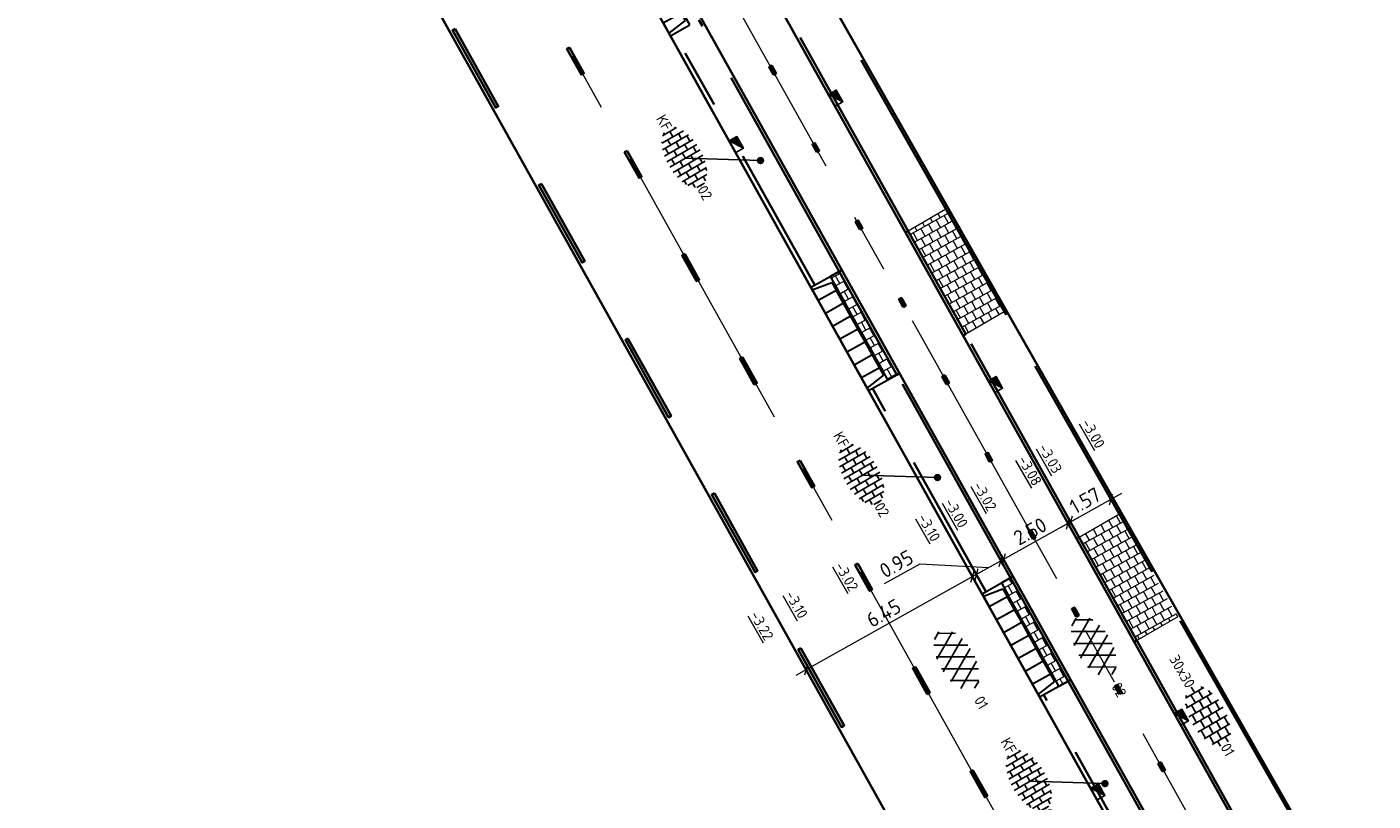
# Model space of a CAD drawing. Header units: metres. Extents: x 111691 to 117439, y 474133 to 478789.
# Tile 118 of 127: x 114153 to 114199, y 476854 to 476880. Entities that reach past the tile are written whole.
import ezdxf
from ezdxf.enums import TextEntityAlignment as Align

# ---------------------------------------------------------------- set-up
doc = ezdxf.new("R2010")
doc.units = ezdxf.units.M
for name, pattern in [('AM-AS', [16, 10, -2, 2, -2]), ('VH-GAZONBAND_100X200', [9.5, 7.5, -2]), ('VH-OPSLUITBAND_80X200', [14, 8, -2, 2, -2]), ('VH-TROTTOIRBAND_130-150', [15, 5, -2, 2, -2, 2, -2]), ('XX-HIDDEN', [4, 2, -2])]:
    doc.linetypes.add(name, pattern=pattern)
doc.layers.get('Defpoints').update_dxf_attribs({"lineweight": 25})
doc.layers.add('N-WE-AM-AS_WEG-G', color=10, linetype='AM-AS', lineweight=18, plot=False)
for name, color, linetype, lineweight in [('N-WE-RI-HWA_KOLK-S', 150, 'Continuous', 25), ('N-WE-VH-HOOGTELABEL-T18', 2, 'Continuous', 18), ('N-WE-VH-KANTOPSLUITING_ELEMENT_INRIT-S', 1, 'Continuous', 30), ('N-WE-VH-KANTOPSLUITING_GAZONBAND_100X200-G', 90, 'VH-GAZONBAND_100X200', 35), ('N-WE-VH-KANTOPSLUITING_OPSLUITBAND_100X200-G', 150, 'Continuous', 35), ('N-WE-VH-KANTOPSLUITING_OPSLUITBAND_80X200-G', 150, 'VH-OPSLUITBAND_80X200', 35), ('N-WE-VH-KANTOPSLUITING_TROTTOIRBAND_130 150-G', 210, 'VH-TROTTOIRBAND_130-150', 35), ('N-WE-VH-KANTOPSLUITING_VOORKANTBAND-G', 7, 'Continuous', 35), ('N-WE-VH-KANTVERHARDING-G', 1, 'Continuous', 35), ('N-WE-VH-MATERIAALGRENS-G', 7, 'XX-HIDDEN', 18), ('N-WE-VH-VERHARDING_ASFALT-S', 7, 'Continuous', 25), ('N-WE-VH-VERHARDING_ASFALT_ROOD-S', 1, 'Continuous', 25), ('N-WE-VH-VERHARDING_BETONSTRAATSTEEN-S', 7, 'Continuous', 25), ('N-WE-VH-VERHARDING_TEGEL-S', 7, 'Continuous', 25), ('N-WE-VH-VERHARDING_TEGEL60-A', 252, 'Continuous', 18), ('N-WE-VW-MARKERING-G', 7, 'Continuous', 35), ('X-XX-AL-AANPIJLING-M', 7, 'Continuous', 18), ('X-XX-AL-AANPIJLING_SYMBOLEN-T25', 7, 'Continuous', 25)]:
    doc.layers.add(name, color=color, linetype=linetype, lineweight=lineweight)
for name, color, linetype in [('N-WE-VW-MARKERING_LANGS_STREEP_13_010-A', 7, 'Continuous'), ('N-WE-VW-MARKERING_LANGS_STREEP_30270_010-A', 7, 'Continuous'), ('N-WE-VW-MARKERING_LANGS_STREEP_33_010-A', 7, 'Continuous')]:
    doc.layers.add(name, color=color, linetype=linetype)
doc.styles.add('ISO', font='NLCS-ISO.ttf')
doc.styles.add('NLCS-ISO', font='NLCS-ISO.ttf')
doc.styles.add('NLCS-ISO-ANNOTATIEF-T25', font='NLCS-ISO.ttf', dxfattribs={"height": 2.5})
doc.styles.add('NLCS-ISO-M200-T18', font='NLCS-ISO.ttf', dxfattribs={"height": 0.36})
doc.dimstyles.new('M200T25-PIJL', dxfattribs={"dimscale": 0.2, "dimtxt": 2.5, "dimasz": 2, "dimexe": 1, "dimexo": 0.25, "dimgap": 0.75, "dimtad": 1, "dimzin": 0, "dimdsep": 46, "dimtxsty": 'ISO', "dimcen": 0, "dimdle": 1, "dimse1": 1, "dimse2": 1, "dimclrt": 2, "dimazin": 0, "dimtfac": 1, "dimtdec": 4, "dimtmove": 2, "dimatfit": 3, "dimfxl": 1, "dimtolj": 1, "dimtzin": 0, "dimarcsym": 0})
doc.dimstyles.new('NLCS-ANNOTATIEF-T25-SCHRAP_L2_H1', dxfattribs={"dimtxt": 2.5, "dimasz": 1.4, "dimexe": 2, "dimexo": 2, "dimgap": 0.7, "dimtad": 1, "dimzin": 0, "dimdsep": 46, "dimtxsty": 'NLCS-ISO-ANNOTATIEF-T25', "dimblk": 'OBLIQUE', "dimcen": 0, "dimdle": 2, "dimclrd": 256, "dimclre": 256, "dimclrt": 256, "dimadec": 1, "dimazin": 0, "dimtfac": 1, "dimtdec": 3, "dimtofl": 0, "dimtmove": 0, "dimatfit": 3, "dimldrblk": 'OBLIQUE', "dimfxl": 2, "dimfxlon": 1, "dimtfillclr": 256, "dimtolj": 1, "dimtzin": 0, "dimlwd": -1, "dimlwe": -1, "dimarcsym": 0})
pattern_1 = [(119.111784, (112611.52067, 477824.6286), (-0.277005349, 0.189124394), [0.3, -0.3]), (209.111784, (112611.52067, 477824.6286), (0.14595452, -0.262101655), [])]

# ---------------------------------------------------------------- blocks, each defined once
blk = doc.blocks.new('N-SVH-INRITELEMENT_130 150_180X750X500_MIDDEN')
for p, q in [((0, 0), (0, 0.75)), ((0.5, 0.75), (0, 0.75)), ((0.5, 0.7), (0, 0.7)), ((0.5, 0), (0.5, 0.75)), ((0.5, 0), (0, 0))]:
    blk.add_line(p, q)
blk = doc.blocks.new('N-SVH-INRITELEMENT_130 150_180X750X500_RECHTS')
for p, q in [((0, 0), (0, 0.75)), ((0.5, 0.75), (0, 0.75)), ((0.3, 0.7), (0, 0.7)), ((0.405, 0), (0.3, 0.7)), ((0.5, 0), (0.5, 0.75)), ((0.5, 0), (0, 0))]:
    blk.add_line(p, q)
blk = doc.blocks.new('N-SVH-INRITELEMENT_130 150_180X750X500_LINKS')
for p, q in [((0, 0), (0, 0.75)), ((0, 0.75), (0.5, 0.75)), ((0.095, 0), (0.2, 0.7)), ((0.2, 0.7), (0.5, 0.7)), ((0.5, 0), (0.5, 0.75)), ((0, 0), (0.5, 0))]:
    blk.add_line(p, q)
blk = doc.blocks.new('SVH-ASFALT-SO')
at = {"ltscale": 0.1}
for p, q in [((-3.36, 2.17), (-1.83, 4.83)), ((-1.91, 0.69), (0.95, 5.64)), ((2.75, -0.22), (-0.47, 5.37)), ((0, 0), (3.27, 5.66)), ((4.87, 0.12), (1.65, 5.7)), ((2.18, -0.23), (5.32, 5.22)), ((6.7, 0.95), (4.04, 5.55)), ((-2.72, 1.26), (-3.45, 2.54)), ((0.36, -0.07), (-2.31, 4.55)), ((4.66, 0.07), (7.07, 4.25)), ((7.83, 2.99), (7.15, 4.18))]:
    blk.add_line(p, q, dxfattribs=at)
at = {"style": 'NLCS-ISO'}
blk.add_attdef('KLEUR', text='', height=1.8, dxfattribs=at).set_placement((9.49, 2.74), align=Align.MIDDLE_LEFT)
at = {"style": 'NLCS-ISO', "flags": 1}
blk.add_attdef('FUNCTIE', text='', height=1.8, dxfattribs=at).set_placement((0.12, -3.58), align=Align.MIDDLE_CENTER)
blk = doc.blocks.new('SVH-BSS_KEIFORMAAT_HALFST-SO')
at = {"ltscale": 0.1}
for p, q in [((-3.15, -2.63), (-3.15, 2.46)), ((-2.1, -2.89), (-2.1, 2.72)), ((-1.05, -3.03), (-1.05, 2.86)), ((0, -3.06), (0, 2.88)), ((1.05, -2.98), (1.05, 2.81)), ((2.1, -2.8), (2.1, 2.62)), ((3.15, -2.47), (3.15, 2.3)), ((-5.46, 1.05), (-5.25, 1.05)), ((-5.25, -1.46), (-5.25, 1.28)), ((-5.25, 0), (-4.2, 0)), ((-4.2, -2.2), (-4.2, 2.03)), ((-4.2, 1.05), (-3.15, 1.05)), ((-3.15, 2.1), (-2.1, 2.1)), ((-3.15, 0), (-2.1, 0)), ((-2.1, 1.05), (-1.05, 1.05)), ((-1.05, 2.1), (0, 2.1)), ((-1.05, 0), (0, 0)), ((0, 1.05), (1.05, 1.05)), ((1.05, 2.1), (2.1, 2.1)), ((1.05, 0), (2.1, 0)), ((2.1, 1.05), (3.15, 1.05)), ((3.15, 2.1), (3.61, 2.1)), ((3.15, 0), (4.2, 0)), ((4.2, -1.94), (4.2, 1.76)), ((4.2, 1.05), (5, 1.05)), ((5.25, -0.83), (5.25, 0.66)), ((5.25, 0), (5.43, 0)), ((-5.58, -1.05), (-5.25, -1.05)), ((-4.39, -2.1), (-4.2, -2.1)), ((-4.2, -1.05), (-3.15, -1.05)), ((-3.15, -2.1), (-2.1, -2.1)), ((-2.1, -1.05), (-1.05, -1.05)), ((-1.05, -2.1), (0, -2.1)), ((0, -1.05), (1.05, -1.05)), ((1.05, -2.1), (2.1, -2.1)), ((2.1, -1.05), (3.15, -1.05)), ((3.15, -2.1), (3.93, -2.1)), ((4.2, -1.05), (5.12, -1.05))]:
    blk.add_line(p, q, dxfattribs=at)
at = {"style": 'NLCS-ISO'}
blk.add_attdef('FORMAAT', text='', height=1.8, dxfattribs=at).set_placement((-5.68, -0.09), align=Align.MIDDLE_RIGHT)
blk.add_attdef('KLEUR', text='', height=1.8, dxfattribs=at).set_placement((5.53, -0.09), align=Align.MIDDLE_LEFT)
at = {"style": 'NLCS-ISO', "flags": 1}
blk.add_attdef('FUNCTIE', text='', height=1.8, dxfattribs=at).set_placement((0.12, -3.58), align=Align.MIDDLE_CENTER)
blk = doc.blocks.new('SVH-TEGEL_300X300_DUN_HALFST-SO')
for p, q in [((-3, -2.52), (-3, 2.52)), ((-1.5, -2.87), (-1.5, 2.87)), ((0, -2.97), (0, 2.97)), ((1.5, -2.87), (1.5, 2.87)), ((3, -2.52), (3, 2.52)), ((-5.66, 0), (-4.5, 0)), ((-4.89, 1.5), (-4.5, 1.5)), ((-4.5, -1.8), (-4.5, 1.8)), ((-4.5, 0.75), (-3, 0.75)), ((-3.7, 2.25), (-3, 2.25)), ((-3, 1.5), (-1.5, 1.5)), ((-3, 0), (-1.5, 0)), ((-1.5, 2.25), (0, 2.25)), ((-1.5, 0.75), (0, 0.75)), ((0, 1.5), (1.5, 1.5)), ((0, 0), (1.5, 0)), ((1.5, 2.25), (3, 2.25)), ((1.5, 0.75), (3, 0.75)), ((3, 1.5), (4.5, 1.5)), ((3, 0), (4.5, 0)), ((4.5, -1.8), (4.5, 1.8)), ((4.5, 0.75), (5.48, 0.75)), ((-4.89, -1.5), (-4.5, -1.5)), ((-4.5, -0.75), (-3, -0.75)), ((-3.7, -2.25), (-3, -2.25)), ((-3, -1.5), (-1.5, -1.5)), ((-1.5, -0.75), (0, -0.75)), ((-1.5, -2.25), (0, -2.25)), ((0, -1.5), (1.5, -1.5)), ((1.5, -0.75), (3, -0.75)), ((1.5, -2.25), (3, -2.25)), ((3, -1.5), (4.5, -1.5)), ((4.5, -0.75), (5.48, -0.75))]:
    blk.add_line(p, q)
at = {"style": 'NLCS-ISO'}
blk.add_attdef('FORMAAT', text='', height=1.8, dxfattribs=at).set_placement((-5.76, 0), align=Align.MIDDLE_RIGHT)
blk.add_attdef('KLEUR', text='', height=1.8, dxfattribs=at).set_placement((5.58, 0), align=Align.MIDDLE_LEFT)
at = {"style": 'NLCS-ISO', "flags": 1}
blk.add_attdef('FUNCTIE', text='', height=1.8, dxfattribs=at).set_placement((0.12, -3.58), align=Align.MIDDLE_CENTER)
blk = doc.blocks.new('_Oblique')
at = {"color": 0, "linetype": 'ByBlock', "lineweight": -2}
blk.add_line((-0.5, -0.5), (0.5, 0.5), dxfattribs=at)
blk = doc.blocks.new('*D293')
at = {"layer": 'Defpoints', "color": 0, "transparency": 16777216}
for p in [(114190.11, 476864.004), (114188.676, 476863.358), (114188.742, 476863.24)]:
    blk.add_point(p, dxfattribs=at)
at = {"layer": 'X-XX-AL-AANPIJLING-M', "transparency": 16777216}
for p, q in [((114190.045, 476864.122), (114189.85, 476864.471)), ((114190.394, 476864.317), (114188.327, 476863.163)), ((114188.676, 476863.358), (114188.481, 476863.707))]:
    blk.add_line(p, q, dxfattribs=at)
at = {"layer": 'X-XX-AL-AANPIJLING-M', "transparency": 16777216, "xscale": 0.28, "yscale": 0.28, "zscale": 0.28}
for p, rotation in [((114190.045, 476864.122), 29.17039168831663), ((114188.676, 476863.358), 209.1703916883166)]:
    blk.add_blockref('_Oblique', p, dxfattribs=dict(at, rotation=rotation))
at = {"layer": 'X-XX-AL-AANPIJLING-M', "transparency": 16777216, "insert": (114189.17, 476864.08), "char_height": 0.5, "attachment_point": 5, "rotation": 29.1704, "style": 'NLCS-ISO-ANNOTATIEF-T25'}
blk.add_mtext('\\A1;1.57', dxfattribs=at)
blk = doc.blocks.new('*D294')
at = {"layer": 'Defpoints', "color": 0, "transparency": 16777216}
for p in [(114188.655, 476863.19), (114186.406, 476862.091), (114186.473, 476861.972)]:
    blk.add_point(p, dxfattribs=at)
at = {"layer": 'X-XX-AL-AANPIJLING-M', "transparency": 16777216}
for p, q in [((114188.589, 476863.309), (114188.394, 476863.658)), ((114188.938, 476863.504), (114186.057, 476861.896)), ((114186.406, 476862.091), (114186.211, 476862.44))]:
    blk.add_line(p, q, dxfattribs=at)
at = {"layer": 'X-XX-AL-AANPIJLING-M', "transparency": 16777216, "xscale": 0.28, "yscale": 0.28, "zscale": 0.28}
for p, rotation in [((114188.589, 476863.309), 29.17039168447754), ((114186.406, 476862.091), 209.1703916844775)]:
    blk.add_blockref('_Oblique', p, dxfattribs=dict(at, rotation=rotation))
at = {"layer": 'X-XX-AL-AANPIJLING-M', "transparency": 16777216, "insert": (114187.307, 476863.041), "char_height": 0.5, "attachment_point": 5, "rotation": 29.1704, "style": 'NLCS-ISO-ANNOTATIEF-T25'}
blk.add_mtext('\\A1;2.50', dxfattribs=at)
blk = doc.blocks.new('*D295')
at = {"layer": 'Defpoints', "color": 0, "transparency": 16777216}
for p in [(114186.368, 476861.955), (114185.489, 476861.579), (114185.538, 476861.492)]:
    blk.add_point(p, dxfattribs=at)
at = {"layer": 'X-XX-AL-AANPIJLING-M', "transparency": 16777216}
for p, q in [((114186.668, 476862.237), (114185.14, 476861.384)), ((114186.319, 476862.042), (114186.124, 476862.391)), ((114183.575, 476861.934), (114182.37, 476861.261)), ((114185.904, 476861.81), (114183.575, 476861.934)), ((114185.489, 476861.579), (114185.294, 476861.928))]:
    blk.add_line(p, q, dxfattribs=at)
at = {"layer": 'X-XX-AL-AANPIJLING-M', "transparency": 16777216, "xscale": 0.28, "yscale": 0.28, "zscale": 0.28}
for p, rotation in [((114186.319, 476862.042), 29.17039168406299), ((114185.489, 476861.579), 209.170391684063)]:
    blk.add_blockref('_Oblique', p, dxfattribs=dict(at, rotation=rotation))
at = {"layer": 'X-XX-AL-AANPIJLING-M', "transparency": 16777216, "insert": (114182.782, 476861.938), "char_height": 0.5, "attachment_point": 5, "rotation": 29.1704, "style": 'NLCS-ISO-ANNOTATIEF-T25'}
blk.add_mtext('\\A1;0.95', dxfattribs=at)
blk = doc.blocks.new('*D296')
at = {"layer": 'Defpoints', "color": 0, "transparency": 16777216}
for p in [(114185.45, 476861.342), (114179.726, 476858.362), (114179.818, 476858.198)]:
    blk.add_point(p, dxfattribs=at)
at = {"layer": 'X-XX-AL-AANPIJLING-M', "transparency": 16777216}
for p, q in [((114185.708, 476861.701), (114179.377, 476858.167)), ((114185.358, 476861.506), (114185.163, 476861.855)), ((114179.726, 476858.362), (114179.531, 476858.711))]:
    blk.add_line(p, q, dxfattribs=at)
at = {"layer": 'X-XX-AL-AANPIJLING-M', "transparency": 16777216, "xscale": 0.28, "yscale": 0.28, "zscale": 0.28}
for p, rotation in [((114185.358, 476861.506), 29.1703916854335), ((114179.726, 476858.362), 209.1703916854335)]:
    blk.add_blockref('_Oblique', p, dxfattribs=dict(at, rotation=rotation))
at = {"layer": 'X-XX-AL-AANPIJLING-M', "transparency": 16777216, "insert": (114182.352, 476860.274), "char_height": 0.5, "attachment_point": 5, "rotation": 29.1704, "style": 'NLCS-ISO-ANNOTATIEF-T25'}
blk.add_mtext('\\A1;6.45', dxfattribs=at)
blk = doc.blocks.new('N-SRI-KOLK_TROTTOIR-SO')
blk.add_hatch(color=256).paths.add_polyline_path([(1.125, 1.5), (-1.125, 1.5), (-1.125, 0)])
blk.add_line((-1.125, 0), (1.125, 1.5))
at = {"flags": 128}
blk.add_lwpolyline([(-1.125, 0), (1.125, 0), (1.125, 1.5), (-1.125, 1.5)], close=True, dxfattribs=at)

msp = doc.modelspace()

# ---------------------------------------------------------------- hatches: boundary and pattern name
at = {"layer": 'N-WE-VH-VERHARDING_TEGEL60-A'}
h = msp.add_hatch(dxfattribs=at)
h.set_pattern_fill('AVH-TEGEL_300X300_HALFST-SO', color=256, angle=-181, pattern_type=2)
h.set_pattern_definition(pattern_1)
h.paths.add_polyline_path([(114186.433, 476870.467), (114185.545, 476872.027), (114184.46, 476873.939), (114183.184, 476873.198), (114185.13, 476869.711)])
h = msp.add_hatch(dxfattribs=at)
h.set_pattern_fill('AVH-TEGEL_300X300_HALFST-SO', color=256, angle=-181, pattern_type=2)
h.set_pattern_definition(pattern_1)
h.paths.add_polyline_path([(114182.803, 476868.341), (114180.853, 476871.834), (114180.547, 476871.663), (114180.791, 476871.226), (114181.035, 476870.79), (114181.279, 476870.353), (114181.522, 476869.917), (114181.766, 476869.48), (114182.01, 476869.043), (114182.253, 476868.607), (114182.497, 476868.17)])
h = msp.add_hatch(dxfattribs=at)
h.set_pattern_fill('AVH-TEGEL_300X300_HALFST-SO', color=256, angle=-181, pattern_type=2)
h.set_pattern_definition(pattern_1)
h.paths.add_polyline_path([(114192.305, 476860.149), (114191.438, 476861.671), (114190.329, 476863.619), (114188.97, 476862.831), (114190.917, 476859.344)])
h = msp.add_hatch(dxfattribs=at)
h.set_pattern_fill('AVH-TEGEL_300X300_HALFST-SO', color=256, angle=-181, pattern_type=2)
h.set_pattern_definition(pattern_1)
h.paths.add_polyline_path([(114188.59, 476857.974), (114186.64, 476861.466), (114186.334, 476861.296), (114186.578, 476860.859), (114186.822, 476860.423), (114187.066, 476859.986), (114187.309, 476859.55), (114187.553, 476859.113), (114187.797, 476858.676), (114188.04, 476858.24), (114188.284, 476857.803)])
at = {"layer": 'N-WE-VW-MARKERING_LANGS_STREEP_13_010-A'}
h = msp.add_hatch(color=256, dxfattribs=at)
h.dxf.hatch_style = 1
h.paths.add_polyline_path([(114171.727, 476879.412), (114171.64, 476879.363), (114172.127, 476878.49), (114172.214, 476878.539)])
h = msp.add_hatch(color=256, dxfattribs=at)
h.dxf.hatch_style = 1
h.paths.add_polyline_path([(114173.677, 476875.919), (114173.589, 476875.87), (114174.077, 476874.997), (114174.164, 476875.046)])
h = msp.add_hatch(color=256, dxfattribs=at)
h.dxf.hatch_style = 1
h.paths.add_polyline_path([(114175.626, 476872.426), (114175.539, 476872.378), (114176.026, 476871.505), (114176.114, 476871.553)])
h = msp.add_hatch(color=256, dxfattribs=at)
h.dxf.hatch_style = 1
h.paths.add_polyline_path([(114177.576, 476868.934), (114177.489, 476868.885), (114177.976, 476868.012), (114178.063, 476868.061)])
h = msp.add_hatch(color=256, dxfattribs=at)
h.dxf.hatch_style = 1
h.paths.add_polyline_path([(114179.525, 476865.441), (114179.438, 476865.392), (114179.926, 476864.519), (114180.013, 476864.568)])
h = msp.add_hatch(color=256, dxfattribs=at)
h.dxf.hatch_style = 1
h.paths.add_polyline_path([(114181.475, 476861.948), (114181.388, 476861.9), (114181.875, 476861.026), (114181.962, 476861.075)])
h = msp.add_hatch(color=256, dxfattribs=at)
h.dxf.hatch_style = 1
h.paths.add_polyline_path([(114183.425, 476858.456), (114183.337, 476858.407), (114183.825, 476857.534), (114183.912, 476857.583)])
h = msp.add_hatch(color=256, dxfattribs=at)
h.dxf.hatch_style = 1
h.paths.add_polyline_path([(114185.374, 476854.963), (114185.287, 476854.914), (114185.774, 476854.041), (114185.862, 476854.09)])
at = {"layer": 'N-WE-VW-MARKERING_LANGS_STREEP_30270_010-A'}
h = msp.add_hatch(color=256, dxfattribs=at)
h.dxf.hatch_style = 1
h.paths.add_polyline_path([(114178.627, 476878.489), (114178.714, 476878.538), (114178.568, 476878.8), (114178.481, 476878.751)])
h = msp.add_hatch(color=256, dxfattribs=at)
h.dxf.hatch_style = 1
h.paths.add_polyline_path([(114180.089, 476875.869), (114180.176, 476875.918), (114180.03, 476876.18), (114179.943, 476876.131)])
h = msp.add_hatch(color=256, dxfattribs=at)
h.dxf.hatch_style = 1
h.paths.add_polyline_path([(114181.551, 476873.25), (114181.639, 476873.299), (114181.492, 476873.561), (114181.405, 476873.512)])
h = msp.add_hatch(color=256, dxfattribs=at)
h.dxf.hatch_style = 1
h.paths.add_polyline_path([(114183.014, 476870.63), (114183.101, 476870.679), (114182.955, 476870.941), (114182.867, 476870.892)])
h = msp.add_hatch(color=256, dxfattribs=at)
h.dxf.hatch_style = 1
h.paths.add_polyline_path([(114184.476, 476868.011), (114184.563, 476868.06), (114184.417, 476868.322), (114184.33, 476868.273)])
h = msp.add_hatch(color=256, dxfattribs=at)
h.dxf.hatch_style = 1
h.paths.add_polyline_path([(114185.938, 476865.391), (114186.025, 476865.44), (114185.879, 476865.702), (114185.792, 476865.653)])
h = msp.add_hatch(color=256, dxfattribs=at)
h.dxf.hatch_style = 1
h.paths.add_polyline_path([(114187.4, 476862.772), (114187.488, 476862.821), (114187.341, 476863.082), (114187.254, 476863.034)])
h = msp.add_hatch(color=256, dxfattribs=at)
h.dxf.hatch_style = 1
h.paths.add_polyline_path([(114188.862, 476860.152), (114188.95, 476860.201), (114188.804, 476860.463), (114188.716, 476860.414)])
h = msp.add_hatch(color=256, dxfattribs=at)
h.dxf.hatch_style = 1
h.paths.add_polyline_path([(114190.325, 476857.533), (114190.412, 476857.581), (114190.266, 476857.843), (114190.178, 476857.795)])
h = msp.add_hatch(color=256, dxfattribs=at)
h.dxf.hatch_style = 1
h.paths.add_polyline_path([(114191.787, 476854.913), (114191.874, 476854.962), (114191.728, 476855.224), (114191.641, 476855.175)])
at = {"layer": 'N-WE-VW-MARKERING_LANGS_STREEP_33_010-A'}
h = msp.add_hatch(color=256, dxfattribs=at)
h.dxf.hatch_style = 1
h.paths.add_polyline_path([(114167.853, 476880.043), (114167.766, 476879.994), (114169.228, 476877.374), (114169.315, 476877.423)])
h = msp.add_hatch(color=256, dxfattribs=at)
h.dxf.hatch_style = 1
h.paths.add_polyline_path([(114170.778, 476874.804), (114170.69, 476874.755), (114172.153, 476872.135), (114172.24, 476872.184)])
h = msp.add_hatch(color=256, dxfattribs=at)
h.dxf.hatch_style = 1
h.paths.add_polyline_path([(114173.702, 476869.565), (114173.615, 476869.516), (114175.077, 476866.896), (114175.164, 476866.945)])
h = msp.add_hatch(color=256, dxfattribs=at)
h.dxf.hatch_style = 1
h.paths.add_polyline_path([(114176.627, 476864.326), (114176.539, 476864.277), (114178.001, 476861.657), (114178.089, 476861.706)])
h = msp.add_hatch(color=256, dxfattribs=at)
h.dxf.hatch_style = 1
h.paths.add_polyline_path([(114179.551, 476859.087), (114179.464, 476859.038), (114180.926, 476856.418), (114181.013, 476856.467)])

# ---------------------------------------------------------------- linework, layer by layer
at = {"layer": 'N-WE-AM-AS_WEG-G', "flags": 128}
msp.add_lwpolyline([(114211.057, 476819.223), (114204.094, 476832.331, -0.002667), (114203.847, 476832.803), (114199.884, 476840.46, 0.007875), (114199.138, 476841.847), (114164.288, 476904.278)], format="xyb", dxfattribs=at)
at = {"layer": 'N-WE-AM-AS_WEG-G'}
msp.add_lwpolyline([(114158.176, 476903.585), (114190.037, 476846.507, -0.035295), (114193.031, 476840.124)], format="xyb", dxfattribs=at)
at = {"layer": 'N-WE-VH-KANTOPSLUITING_GAZONBAND_100X200-G'}
for points in [[(114183.183, 476873.199), (114178.434, 476881.706)], [(114180.853, 476871.834), (114176.101, 476880.346)], [(114188.97, 476862.831), (114185.13, 476869.711)], [(114186.64, 476861.466), (114182.803, 476868.341)], [(114194.439, 476853.034), (114190.917, 476859.344)], [(114192.111, 476851.665), (114188.59, 476857.974)]]:
    msp.add_lwpolyline(points, dxfattribs=at)
at = {"layer": 'N-WE-VH-KANTOPSLUITING_OPSLUITBAND_100X200-G'}
for points in [[(114185.13, 476869.711), (114183.183, 476873.199)], [(114180.853, 476871.834), (114182.803, 476868.341)], [(114190.917, 476859.344), (114188.97, 476862.831)], [(114186.64, 476861.466), (114188.59, 476857.974)]]:
    msp.add_lwpolyline(points, dxfattribs=at)
at = {"layer": 'N-WE-VH-KANTOPSLUITING_OPSLUITBAND_80X200-G'}
msp.add_lwpolyline([(114231.194, 476819.662), (114224.084, 476815.739), (114222.217, 476814.704, -0.384483), (114217.565, 476816.634), (114216.066, 476819.453), (114213.748, 476823.385), (114212.775, 476825.096), (114209.786, 476830.311), (114208.311, 476832.934), (114206.979, 476834.871), (114206.68, 476834.743), (114202.763, 476841.607), (114200.093, 476846.357), (114196.34, 476853.063), (114191.438, 476861.671), (114185.545, 476872.027), (114177.742, 476885.781), (114171.499, 476896.742), (114166.175, 476906.227), (114162.989, 476911.773), (114161.122, 476915.117), (114158.775, 476919.319), (114155.382, 476925.321)], format="xyb", dxfattribs=at)
at = {"layer": 'N-WE-VH-KANTOPSLUITING_TROTTOIRBAND_130 150-G'}
for points in [[(114180.026, 476871.367), (114175.272, 476879.883)], [(114185.813, 476860.999), (114181.972, 476867.88)], [(114191.281, 476851.202), (114187.759, 476857.513)]]:
    msp.add_lwpolyline(points, dxfattribs=at)
at = {"layer": 'N-WE-VH-KANTOPSLUITING_VOORKANTBAND-G'}
for points in [[(114231.155, 476819.733), (114224.046, 476815.809), (114222.184, 476814.778, -0.384111), (114217.637, 476816.67), (114216.136, 476819.492), (114213.818, 476823.425), (114212.844, 476825.136), (114209.856, 476830.35), (114208.379, 476832.976), (114207.008, 476834.97), (114206.714, 476834.845), (114202.833, 476841.647), (114200.163, 476846.396), (114196.41, 476853.102), (114191.508, 476861.71), (114185.615, 476872.066), (114177.812, 476885.821), (114171.569, 476896.781), (114166.245, 476906.267), (114163.059, 476911.813), (114161.192, 476915.156), (114158.845, 476919.358), (114155.451, 476925.361)], [(114211.951, 476820.738), (114205.472, 476832.935, 0.003789), (114205.111, 476833.602), (114200.682, 476841.644, 0.001419), (114200.544, 476841.892), (114165.089, 476905.408, -0.01782), (114163.585, 476908.344), (114163.487, 476908.554, 0.012132), (114162.325, 476910.886, 0.2769), (114158.584, 476913.15, -0.270556), (114155.978, 476914.685), (114153.372, 476919.345)], [(114219.668, 476809.541, -0.509225), (114219.635, 476808.733, -0.137831), (114215.519, 476807.396, -0.170674), (114211.714, 476808.563, -0.156599), (114207.426, 476814.517), (114206.251, 476818.14, 0.013612), (114205.341, 476820.705), (114200.376, 476833.582, 0.035295), (114197.382, 476839.965), (114161.859, 476903.605, -0.01782), (114160.234, 476906.775), (114160.136, 476906.985, 0.018035), (114158.49, 476910.194), (114158.414, 476910.33)]]:
    msp.add_lwpolyline(points, format="xyb", dxfattribs=at)
at = {"layer": 'N-WE-VH-KANTOPSLUITING_VOORKANTBAND-G', "flags": 128}
msp.add_lwpolyline([(114198.046, 476841.239), (114163.2, 476903.664, -0.020108), (114161.321, 476907.283), (114161.223, 476907.494, 0.009334), (114160.38, 476909.21)], format="xyb", dxfattribs=at)
at = {"layer": 'N-WE-VH-KANTOPSLUITING_VOORKANTBAND-G'}
for points in [[(114183.184, 476873.198), (114183.096, 476873.149)], [(114180.547, 476871.663), (114180.853, 476871.834)], [(114180.853, 476871.834), (114180.94, 476871.882)], [(114185.13, 476869.711), (114185.043, 476869.663)], [(114182.497, 476868.17), (114182.803, 476868.341)], [(114182.803, 476868.341), (114182.89, 476868.39)], [(114188.971, 476862.831), (114188.884, 476862.781)], [(114186.334, 476861.296), (114186.64, 476861.466)], [(114186.64, 476861.466), (114186.727, 476861.515)], [(114190.917, 476859.344), (114190.83, 476859.295)], [(114188.284, 476857.803), (114188.59, 476857.974)], [(114188.59, 476857.974), (114188.677, 476858.023)]]:
    msp.add_lwpolyline(points, dxfattribs=at)
at = {"layer": 'N-WE-VH-KANTVERHARDING-G', "flags": 128}
msp.add_lwpolyline([(114155.993, 476900.879), (114185.892, 476847.317, -0.067939), (114190.826, 476834.724)], format="xyb", dxfattribs=at)
at = {"layer": 'N-WE-VH-MATERIAALGRENS-G'}
for points in [[(114184.46, 476873.939), (114183.184, 476873.198)], [(114186.433, 476870.467), (114185.13, 476869.711)], [(114190.329, 476863.619), (114188.97, 476862.831)], [(114192.305, 476860.149), (114190.917, 476859.344)]]:
    msp.add_lwpolyline(points, dxfattribs=at)
at = {"layer": 'N-WE-VW-MARKERING-G'}
for points in [[(114167.853, 476880.043), (114167.766, 476879.994), (114169.228, 476877.374), (114169.315, 476877.423)], [(114171.727, 476879.412), (114171.64, 476879.363), (114172.127, 476878.49), (114172.214, 476878.539)], [(114178.627, 476878.489), (114178.714, 476878.538), (114178.568, 476878.8), (114178.481, 476878.751)], [(114173.677, 476875.919), (114173.589, 476875.87), (114174.077, 476874.997), (114174.164, 476875.046)], [(114180.089, 476875.869), (114180.176, 476875.918), (114180.03, 476876.18), (114179.943, 476876.131)], [(114170.778, 476874.804), (114170.69, 476874.755), (114172.153, 476872.135), (114172.24, 476872.184)], [(114181.551, 476873.25), (114181.639, 476873.299), (114181.492, 476873.561), (114181.405, 476873.512)], [(114175.626, 476872.426), (114175.539, 476872.378), (114176.026, 476871.505), (114176.114, 476871.553)], [(114183.014, 476870.63), (114183.101, 476870.679), (114182.955, 476870.941), (114182.867, 476870.892)], [(114173.702, 476869.565), (114173.615, 476869.516), (114175.077, 476866.896), (114175.164, 476866.945)], [(114177.576, 476868.934), (114177.489, 476868.885), (114177.976, 476868.012), (114178.063, 476868.061)], [(114184.476, 476868.011), (114184.563, 476868.06), (114184.417, 476868.322), (114184.33, 476868.273)], [(114179.525, 476865.441), (114179.438, 476865.392), (114179.926, 476864.519), (114180.013, 476864.568)], [(114185.938, 476865.391), (114186.025, 476865.44), (114185.879, 476865.702), (114185.792, 476865.653)], [(114176.627, 476864.326), (114176.539, 476864.277), (114178.001, 476861.657), (114178.089, 476861.706)], [(114187.4, 476862.772), (114187.488, 476862.821), (114187.341, 476863.082), (114187.254, 476863.034)], [(114181.475, 476861.948), (114181.388, 476861.9), (114181.875, 476861.026), (114181.962, 476861.075)], [(114188.862, 476860.152), (114188.95, 476860.201), (114188.804, 476860.463), (114188.716, 476860.414)], [(114179.551, 476859.087), (114179.464, 476859.038), (114180.926, 476856.418), (114181.013, 476856.467)], [(114183.425, 476858.456), (114183.337, 476858.407), (114183.825, 476857.534), (114183.912, 476857.583)], [(114190.325, 476857.533), (114190.412, 476857.581), (114190.266, 476857.843), (114190.178, 476857.795)], [(114185.374, 476854.963), (114185.287, 476854.914), (114185.774, 476854.041), (114185.862, 476854.09)], [(114191.787, 476854.913), (114191.874, 476854.962), (114191.728, 476855.224), (114191.641, 476855.175)]]:
    msp.add_lwpolyline(points, close=True, dxfattribs=at)

# ---------------------------------------------------------------- block references
at = {"layer": 'N-WE-RI-HWA_KOLK-S', "xscale": 0.2, "yscale": 0.2, "zscale": 0.2}
for p, rotation in [((114180.596, 476877.628), 299.1703916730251), ((114177.238, 476876.053), 299.1703916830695), ((114186.005, 476867.938), 299.1703917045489), ((114192.291, 476856.677), 299.1703916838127), ((114189.464, 476854.15), 299.170391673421)]:
    msp.add_blockref('N-SRI-KOLK_TROTTOIR-SO', p, dxfattribs=dict(at, rotation=rotation))
at = {"layer": 'N-WE-VH-KANTOPSLUITING_ELEMENT_INRIT-S'}
for name, p, rotation in [('N-SVH-INRITELEMENT_130 150_180X750X500_RECHTS', (114174.897, 476880.247), 299.1703917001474), ('N-SVH-INRITELEMENT_130 150_180X750X500_LINKS', (114179.893, 476871.297), 299.1703916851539), ('N-SVH-INRITELEMENT_130 150_180X750X500_MIDDEN', (114180.136, 476870.861), 299.1703916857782), ('N-SVH-INRITELEMENT_130 150_180X750X500_MIDDEN', (114180.38, 476870.424), 299.1703916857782), ('N-SVH-INRITELEMENT_130 150_180X750X500_MIDDEN', (114180.624, 476869.988), 299.1703916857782), ('N-SVH-INRITELEMENT_130 150_180X750X500_MIDDEN', (114180.867, 476869.551), 299.1703916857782), ('N-SVH-INRITELEMENT_130 150_180X750X500_MIDDEN', (114181.111, 476869.114), 299.1703916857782), ('N-SVH-INRITELEMENT_130 150_180X750X500_MIDDEN', (114181.355, 476868.678), 299.1703916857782), ('N-SVH-INRITELEMENT_130 150_180X750X500_RECHTS', (114181.599, 476868.241), 299.1703917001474), ('N-SVH-INRITELEMENT_130 150_180X750X500_LINKS', (114185.68, 476860.93), 299.1703916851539), ('N-SVH-INRITELEMENT_130 150_180X750X500_MIDDEN', (114185.923, 476860.494), 299.1703916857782), ('N-SVH-INRITELEMENT_130 150_180X750X500_MIDDEN', (114186.167, 476860.057), 299.1703916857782), ('N-SVH-INRITELEMENT_130 150_180X750X500_MIDDEN', (114186.411, 476859.621), 299.1703916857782), ('N-SVH-INRITELEMENT_130 150_180X750X500_MIDDEN', (114186.654, 476859.184), 299.1703916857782), ('N-SVH-INRITELEMENT_130 150_180X750X500_MIDDEN', (114186.898, 476858.747), 299.1703916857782), ('N-SVH-INRITELEMENT_130 150_180X750X500_MIDDEN', (114187.142, 476858.311), 299.1703916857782), ('N-SVH-INRITELEMENT_130 150_180X750X500_RECHTS', (114187.385, 476857.874), 299.1703917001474)]:
    msp.add_blockref(name, p, dxfattribs=dict(at, rotation=rotation))
at = {"layer": 'N-WE-VH-VERHARDING_ASFALT-S', "xscale": 0.2, "yscale": 0.2, "zscale": 0.2, "rotation": 300.1117835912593}
msp.add_blockref('SVH-ASFALT-SO', (114184.126, 476858.788), dxfattribs=at).add_auto_attribs({'KLEUR': '01'})
at = {"layer": 'N-WE-VH-VERHARDING_ASFALT_ROOD-S', "xscale": 0.2, "yscale": 0.2, "zscale": 0.2, "rotation": 300.1117835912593}
msp.add_blockref('SVH-ASFALT-SO', (114188.771, 476859.246), dxfattribs=at).add_auto_attribs({'KLEUR': '02'})
at = {"layer": 'N-WE-VH-VERHARDING_BETONSTRAATSTEEN-S', "xscale": 0.2, "yscale": 0.2, "zscale": 0.2, "rotation": 300.1117835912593}
for p in [(114175.647, 476875.665), (114181.635, 476864.938), (114187.3, 476854.581)]:
    msp.add_blockref('SVH-BSS_KEIFORMAAT_HALFST-SO', p, dxfattribs=at).add_auto_attribs({'FORMAAT': 'KF', 'KLEUR': '02'})
at = {"layer": 'N-WE-VH-VERHARDING_TEGEL-S', "xscale": 0.2, "yscale": 0.2, "zscale": 0.2, "rotation": 300.1117835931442}
msp.add_blockref('SVH-TEGEL_300X300_DUN_HALFST-SO', (114193.328, 476856.791), dxfattribs=at).add_auto_attribs({'FORMAAT': '30x30', 'KLEUR': '01'})

# ---------------------------------------------------------------- texts
at = {"layer": 'N-WE-VH-HOOGTELABEL-T18', "style": 'NLCS-ISO-M200-T18'}
for s, p in [('%%U-3.00', (114189.028, 476866.715)), ('%%U-3.03', (114187.574, 476865.872)), ('%%U-3.08', (114186.88, 476865.47)), ('%%U-3.02', (114185.363, 476864.589)), ('%%U-3.00', (114184.392, 476864.027)), ('%%U-3.10', (114183.49, 476863.504)), ('%%U-3.02', (114180.686, 476861.877)), ('%%U-3.10', (114179.007, 476860.903)), ('%%U-3.22', (114177.819, 476860.214))]:
    msp.add_text(s, height=0.36, rotation=299.7212, dxfattribs=at).set_placement(p)

# ---------------------------------------------------------------- dimensions: what is measured, and where the dimension line sits
at = {"layer": 'X-XX-AL-AANPIJLING-M'}
for p1, p2, distance, picture, middle in [((114190.11, 476864.004), (114188.742, 476863.24), -0.135, '*D293', (114189.17, 476864.08)), ((114188.655, 476863.19), (114186.473, 476861.972), -0.136, '*D294', (114187.307, 476863.041)), ((114185.45, 476861.342), (114179.818, 476858.198), -0.187, '*D296', (114182.352, 476860.274))]:
    dim = msp.add_aligned_dim(p1=p1, p2=p2, distance=distance, dimstyle='NLCS-ANNOTATIEF-T25-SCHRAP_L2_H1', dxfattribs=at)
    dim.commit()
    dim.dimension.update_dxf_attribs({"geometry": picture, "text_midpoint": middle})
dim = msp.add_linear_dim(base=(114185.489, 476861.579), p1=(114186.368, 476861.955), p2=(114185.538, 476861.492), angle=209.1704, dimstyle='NLCS-ANNOTATIEF-T25-SCHRAP_L2_H1', override={"dimtmove": 1}, dxfattribs=at)
dim.commit()
dim.dimension.update_dxf_attribs({"geometry": '*D295', "text_midpoint": (114183.453, 476861.866), "dimtype": 161})

# ---------------------------------------------------------------- leaders
at = {"layer": 'X-XX-AL-AANPIJLING_SYMBOLEN-T25'}
for points in [[(114178.187, 476875.588), (114175.647, 476875.665)], [(114184.175, 476864.861), (114181.635, 476864.938)], [(114189.84, 476854.505), (114187.3, 476854.581)]]:
    msp.add_leader(points, dimstyle='M200T25-PIJL', override={"dimasz": 1.25, "dimgap": 0.14, "dimtad": 0, "dimldrblk": 'Dot', "dimfxl": 1.5, "dimarcsym": 1}, dxfattribs=at)

doc.saveas('drawing.dxf')
